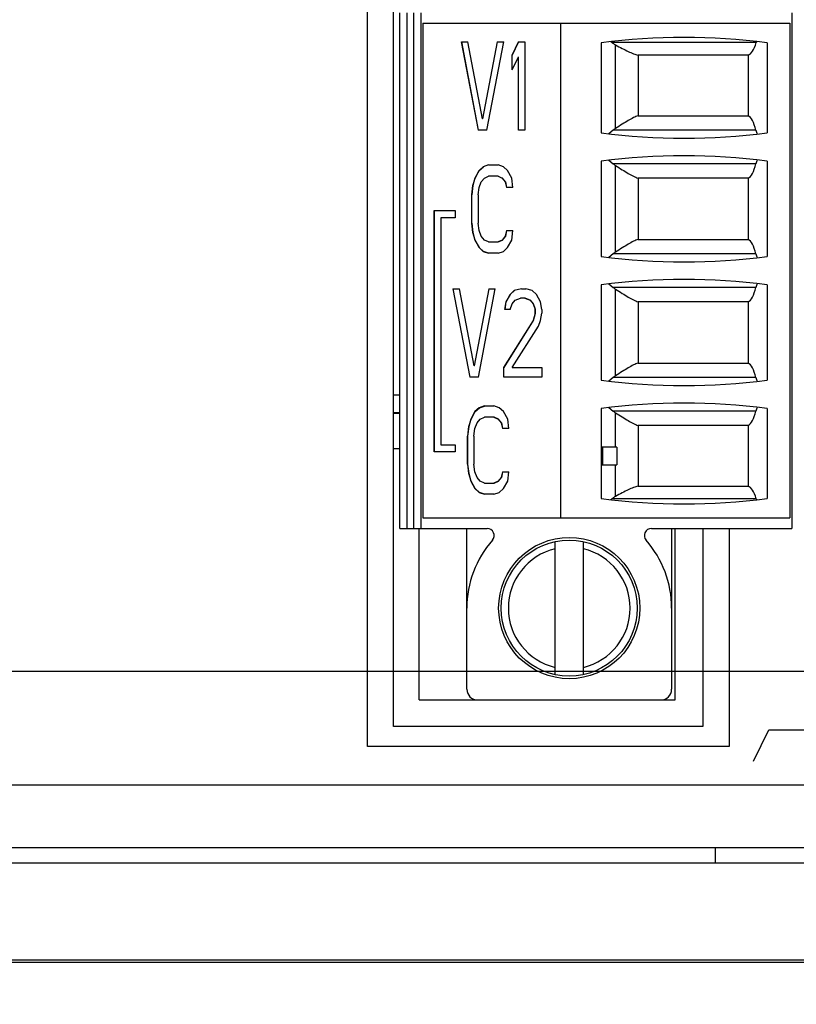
# Model space of a CAD drawing. Header units: inches. Extents: x 0 to 34, y 0 to 22.
# Tile 106 of 145: x 14.154 to 15.02, y 16.359 to 17.456. Entities that reach past the tile are written whole.
import ezdxf

# ---------------------------------------------------------------- set-up
doc = ezdxf.new("R2010")
doc.units = ezdxf.units.IN
doc.header["$LTSCALE"] = 1.87
doc.header["$MEASUREMENT"] = 0
doc.layers.get('0').update_dxf_attribs({"linetype": 'CONTINUOUS'})
for name, color, linetype in [('02___PRT_ALL_AXES', 7, 'CONTINUOUS'), ('ARTWORK', 7, 'CONTINUOUS'), ('DIMENSIONS', 7, 'CONTINUOUS')]:
    doc.layers.add(name, color=color, linetype=linetype)
doc.styles.get("Standard").update_dxf_attribs({"font": 'txt', "width": 0.8})
doc.dimstyles.new('DIMSTYLE_2', dxfattribs={"dimtxt": 0.125, "dimasz": 0.18, "dimexe": 0.125, "dimexo": 0.0625, "dimgap": 0.0625, "dimtad": 0, "dimtih": 1, "dimtoh": 1, "dimzin": 4, "dimdsep": 46, "dimtxsty": 'STANDARD', "dimblk": '_FILLED', "dimblk1": '_FILLED', "dimblk2": '_FILLED', "dimcen": 0.09, "dimadec": 0, "dimazin": 0, "dimtp": 0.01, "dimtm": 0.01, "dimtfac": 1, "dimtofl": 0, "dimtmove": 0, "dimatfit": 3, "dimldrblk": '_FILLED', "dimfxl": 1, "dimtolj": 1, "dimtzin": 4, "dimarcsym": 0})

# ---------------------------------------------------------------- blocks, each defined once
blk = doc.blocks.new('_FILLED')
at = {"color": 0, "linetype": 'BYBLOCK'}
blk.add_solid([(0, 0), (-1, 0.1736), (-1, -0.1736)], dxfattribs=at)
blk = doc.blocks.new('*D16')
at = {"layer": 'DIMENSIONS', "color": 2, "linetype": 'CONTINUOUS'}
for p, q in [((11.349, 16.521), (11.349, 15.5184)), ((15.3145, 16.5032), (15.3145, 15.5184)), ((11.349, 15.6434), (12.6568, 15.6434)), ((15.3145, 15.6434), (14.0068, 15.6434))]:
    blk.add_line(p, q, dxfattribs=at)
at = {"layer": 'DIMENSIONS', "color": 2, "linetype": 'CONTINUOUS', "xscale": 0.18, "yscale": 0.18, "zscale": 0.18, "rotation": 180}
blk.add_blockref('_FILLED', (11.349, 15.6434), dxfattribs=at)
at = {"layer": 'DIMENSIONS', "color": 2, "linetype": 'CONTINUOUS', "xscale": 0.18, "yscale": 0.18, "zscale": 0.18}
blk.add_blockref('_FILLED', (15.3145, 15.6434), dxfattribs=at)
at = {"layer": 'DIMENSIONS', "color": 2, "linetype": 'CONTINUOUS', "insert": (13.3318, 15.7059), "char_height": 0.125, "width": 1.225, "attachment_point": 2, "line_spacing_factor": 0.9}
blk.add_mtext('3.97{\\Ftxt.shx;\\W1.000000;\\H0.125000; }[100.7]', dxfattribs=at)
blk = doc.blocks.new('*D17')
at = {"layer": 'DIMENSIONS', "color": 2, "linetype": 'CONTINUOUS'}
for p, q in [((11.349, 16.521), (11.349, 14.7684)), ((15.5005, 16.4486), (15.5005, 14.7684)), ((11.349, 14.8934), (12.7498, 14.8934)), ((15.5005, 14.8934), (14.0998, 14.8934))]:
    blk.add_line(p, q, dxfattribs=at)
at = {"layer": 'DIMENSIONS', "color": 2, "linetype": 'CONTINUOUS', "xscale": 0.18, "yscale": 0.18, "zscale": 0.18, "rotation": 180}
blk.add_blockref('_FILLED', (11.349, 14.8934), dxfattribs=at)
at = {"layer": 'DIMENSIONS', "color": 2, "linetype": 'CONTINUOUS', "xscale": 0.18, "yscale": 0.18, "zscale": 0.18}
blk.add_blockref('_FILLED', (15.5005, 14.8934), dxfattribs=at)
at = {"layer": 'DIMENSIONS', "color": 2, "linetype": 'CONTINUOUS', "insert": (13.4248, 14.9559), "char_height": 0.125, "width": 1.225, "attachment_point": 2, "line_spacing_factor": 0.9}
blk.add_mtext('4.15{\\Ftxt.shx;\\W1.000000;\\H0.125000; }[105.4]', dxfattribs=at)
blk = doc.blocks.new('*D18')
at = {"layer": 'DIMENSIONS', "color": 2, "linetype": 'CONTINUOUS'}
for p, q in [((10.537, 16.7301), (10.537, 17.0901)), ((15.0877, 16.7301), (10.412, 16.7301)), ((12.3521, 16.3942), (10.412, 16.3942)), ((10.537, 16.3942), (10.537, 15.991)), ((10.537, 15.991), (10.4195, 15.991))]:
    blk.add_line(p, q, dxfattribs=at)
at = {"layer": 'DIMENSIONS', "color": 2, "linetype": 'CONTINUOUS', "xscale": 0.18, "yscale": 0.18, "zscale": 0.18}
for p, rotation in [((10.537, 16.7301), 270), ((10.537, 16.3942), 90)]:
    blk.add_blockref('_FILLED', p, dxfattribs=dict(at, rotation=rotation))
at = {"layer": 'DIMENSIONS', "color": 2, "linetype": 'CONTINUOUS', "insert": (10.357, 16.0535), "char_height": 0.125, "width": 0.925, "attachment_point": 3, "line_spacing_factor": 0.9}
blk.add_mtext('.34{\\Ftxt.shx;\\W1.000000;\\H0.125000; }[8.5]', dxfattribs=at)

msp = doc.modelspace()

# ---------------------------------------------------------------- linework, layer by layer
at = {"color": 3, "linetype": 'CONTINUOUS'}
for p, q in [((14.5705, 16.6689), (14.5705, 17.6859)), ((14.9155, 16.8893), (14.9155, 16.6689)), ((14.9155, 16.6689), (14.5705, 16.6689)), ((14.929, 16.5334), (14.929, 16.5164))]:
    msp.add_line(p, q, dxfattribs=at)
at = {"color": 7, "linetype": 'CONTINUOUS'}
for p, q in [((14.5775, 16.8893), (14.5775, 17.4641)), ((14.5853, 17.4641), (14.5853, 16.8893)), ((14.5932, 16.8893), (14.5932, 17.4641)), ((14.6011, 17.4641), (14.6011, 16.8893)), ((15.0145, 17.4641), (15.0145, 16.8893)), ((14.6031, 17.4523), (14.6031, 16.9011)), ((14.6031, 17.4523), (15.0125, 17.4523)), ((14.7566, 17.4523), (14.7566, 16.9011)), ((15.0125, 17.4523), (15.0125, 16.9011)), ((14.6462, 17.4317), (14.665, 17.3333)), ((14.6462, 17.4317), (14.6533, 17.4317)), ((14.6653, 17.3333), (14.6464, 17.4317)), ((14.6697, 17.3458), (14.6533, 17.4317)), ((14.6862, 17.4317), (14.6697, 17.3458)), ((14.67, 17.3458), (14.6864, 17.4317)), ((14.6745, 17.3333), (14.6933, 17.4317)), ((14.6862, 17.4317), (14.6933, 17.4317)), ((14.7097, 17.4317), (14.7027, 17.417)), ((14.7029, 17.417), (14.71, 17.4317)), ((14.7097, 17.4317), (14.7168, 17.4317)), ((14.7168, 17.4317), (14.7168, 17.3333)), ((14.8019, 17.4307), (14.8019, 17.3303)), ((14.975, 17.431), (14.8139, 17.431)), ((14.8181, 17.3351), (14.8181, 17.4282)), ((14.9869, 17.4307), (14.9869, 17.3303)), ((14.7027, 17.4003), (14.7027, 17.417)), ((14.7029, 17.417), (14.7027, 17.417)), ((14.7027, 17.4003), (14.7097, 17.4149)), ((14.7029, 17.4008), (14.7029, 17.417)), ((14.7097, 17.3333), (14.7097, 17.4149)), ((14.71, 17.4149), (14.7097, 17.4149)), ((14.71, 17.3333), (14.71, 17.4149)), ((14.8431, 17.417), (14.8431, 17.3493)), ((14.9659, 17.417), (14.8431, 17.417)), ((14.9659, 17.417), (14.9659, 17.3493)), ((14.67, 17.3458), (14.6697, 17.3458)), ((14.8431, 17.3493), (14.9659, 17.3493)), ((14.6745, 17.3333), (14.665, 17.3333)), ((14.7168, 17.3333), (14.7097, 17.3333)), ((14.8155, 17.3333), (14.8107, 17.3293)), ((14.9746, 17.3333), (14.8155, 17.3333)), ((14.6706, 17.2925), (14.6659, 17.2883)), ((14.6661, 17.2883), (14.6708, 17.2925)), ((14.6765, 17.2946), (14.6706, 17.2925)), ((14.6708, 17.2925), (14.6706, 17.2925)), ((14.6765, 17.2946), (14.6871, 17.2946)), ((14.693, 17.2925), (14.6871, 17.2946)), ((14.6977, 17.2883), (14.693, 17.2925)), ((14.8019, 17.2988), (14.8019, 17.1925)), ((14.8107, 17.2997), (14.8155, 17.2958)), ((14.9746, 17.2958), (14.8155, 17.2958)), ((14.8181, 17.1973), (14.8181, 17.2939)), ((14.9869, 17.2988), (14.9869, 17.1925)), ((14.6659, 17.2883), (14.6612, 17.2799)), ((14.6614, 17.2799), (14.6661, 17.2883)), ((14.6661, 17.2883), (14.6659, 17.2883)), ((14.6718, 17.2799), (14.6765, 17.282)), ((14.6873, 17.282), (14.6765, 17.282)), ((14.6871, 17.282), (14.6918, 17.2799)), ((14.7024, 17.2799), (14.6977, 17.2883)), ((14.6588, 17.2715), (14.6577, 17.2611)), ((14.6579, 17.2611), (14.6591, 17.2715)), ((14.6612, 17.2799), (14.6588, 17.2715)), ((14.6591, 17.2715), (14.6588, 17.2715)), ((14.6591, 17.2715), (14.6614, 17.2799)), ((14.6614, 17.2799), (14.6612, 17.2799)), ((14.6647, 17.2611), (14.6659, 17.2694)), ((14.6659, 17.2694), (14.6682, 17.2757)), ((14.6682, 17.2757), (14.6718, 17.2799)), ((14.6918, 17.2799), (14.6953, 17.2757)), ((14.692, 17.2799), (14.6918, 17.2799)), ((14.6955, 17.2757), (14.692, 17.2799)), ((14.6953, 17.2757), (14.6965, 17.2694)), ((14.6955, 17.2757), (14.6953, 17.2757)), ((14.6967, 17.2694), (14.6955, 17.2757)), ((14.7035, 17.2694), (14.6965, 17.2694)), ((14.7035, 17.2694), (14.7024, 17.2799)), ((14.8431, 17.2797), (14.8431, 17.2115)), ((14.9659, 17.2797), (14.8431, 17.2797)), ((14.9659, 17.2797), (14.9659, 17.2115)), ((14.6577, 17.2296), (14.6577, 17.2611)), ((14.6579, 17.2611), (14.6577, 17.2611)), ((14.6579, 17.2296), (14.6579, 17.2611)), ((14.6647, 17.2611), (14.6647, 17.2296)), ((14.6159, 16.9749), (14.6159, 17.2436)), ((14.6159, 17.2436), (14.6393, 17.2436)), ((14.6161, 16.9749), (14.6161, 17.2436)), ((14.6393, 17.2436), (14.6393, 17.2357)), ((14.6234, 17.2357), (14.6234, 16.9828)), ((14.6393, 17.2357), (14.6234, 17.2357)), ((14.6577, 17.2296), (14.6588, 17.2192)), ((14.6579, 17.2296), (14.6577, 17.2296)), ((14.6591, 17.2192), (14.6579, 17.2296)), ((14.6659, 17.2213), (14.6647, 17.2296)), ((14.6588, 17.2192), (14.6612, 17.2108)), ((14.6591, 17.2192), (14.6588, 17.2192)), ((14.6614, 17.2108), (14.6591, 17.2192)), ((14.6682, 17.215), (14.6659, 17.2213)), ((14.6718, 17.2108), (14.6682, 17.215)), ((14.6953, 17.215), (14.6918, 17.2108)), ((14.692, 17.2108), (14.6955, 17.215)), ((14.6965, 17.2213), (14.6953, 17.215)), ((14.6955, 17.215), (14.6953, 17.215)), ((14.6955, 17.215), (14.6967, 17.2213)), ((14.6965, 17.2213), (14.7035, 17.2213)), ((14.7024, 17.2108), (14.7035, 17.2213)), ((14.6612, 17.2108), (14.6659, 17.2024)), ((14.6614, 17.2108), (14.6612, 17.2108)), ((14.6661, 17.2024), (14.6614, 17.2108)), ((14.6765, 17.2087), (14.6718, 17.2108)), ((14.6765, 17.2087), (14.6873, 17.2087)), ((14.6918, 17.2108), (14.6871, 17.2087)), ((14.6873, 17.2087), (14.692, 17.2108)), ((14.692, 17.2108), (14.6918, 17.2108)), ((14.6977, 17.2024), (14.7024, 17.2108)), ((14.8431, 17.2115), (14.9659, 17.2115)), ((14.6659, 17.2024), (14.6706, 17.1982)), ((14.6661, 17.2024), (14.6659, 17.2024)), ((14.6708, 17.1982), (14.6661, 17.2024)), ((14.6706, 17.1982), (14.6765, 17.1961)), ((14.6708, 17.1982), (14.6706, 17.1982)), ((14.6765, 17.1962), (14.6708, 17.1982)), ((14.6871, 17.1961), (14.6765, 17.1961)), ((14.6871, 17.1961), (14.693, 17.1982)), ((14.693, 17.1982), (14.6977, 17.2024)), ((14.8155, 17.1955), (14.8107, 17.1915)), ((14.9746, 17.1955), (14.8155, 17.1955)), ((14.8019, 17.161), (14.8019, 17.0547)), ((14.8107, 17.1619), (14.8155, 17.158)), ((14.9869, 17.161), (14.9869, 17.0547)), ((14.6368, 17.1566), (14.6557, 17.0582)), ((14.6368, 17.1566), (14.6439, 17.1566)), ((14.6559, 17.0582), (14.6371, 17.1566)), ((14.6604, 17.0707), (14.6439, 17.1566)), ((14.6768, 17.1566), (14.6604, 17.0707)), ((14.6606, 17.0707), (14.6771, 17.1566)), ((14.6651, 17.0582), (14.6839, 17.1566)), ((14.6768, 17.1566), (14.6839, 17.1566)), ((14.7004, 17.1503), (14.6957, 17.1419)), ((14.6959, 17.1419), (14.7006, 17.1503)), ((14.7051, 17.1545), (14.7004, 17.1503)), ((14.7006, 17.1503), (14.7004, 17.1503)), ((14.7006, 17.1503), (14.7053, 17.1545)), ((14.7133, 17.1566), (14.7051, 17.1545)), ((14.7053, 17.1545), (14.7051, 17.1545)), ((14.7133, 17.1566), (14.718, 17.1566)), ((14.7251, 17.1545), (14.718, 17.1566)), ((14.7298, 17.1503), (14.7251, 17.1545)), ((14.7345, 17.1419), (14.7298, 17.1503)), ((14.9746, 17.158), (14.8155, 17.158)), ((14.8181, 17.0596), (14.8181, 17.1561)), ((14.6957, 17.1419), (14.6945, 17.1336)), ((14.6947, 17.1336), (14.6959, 17.1419)), ((14.6959, 17.1419), (14.6957, 17.1419)), ((14.7004, 17.1336), (14.7027, 17.1399)), ((14.7027, 17.1399), (14.7063, 17.144)), ((14.7063, 17.144), (14.7121, 17.1461)), ((14.7171, 17.1461), (14.7121, 17.1461)), ((14.7168, 17.1461), (14.7227, 17.144)), ((14.723, 17.144), (14.7171, 17.1461)), ((14.7227, 17.144), (14.7263, 17.1399)), ((14.723, 17.144), (14.7227, 17.144)), ((14.7265, 17.1399), (14.723, 17.144)), ((14.7263, 17.1399), (14.7286, 17.1336)), ((14.7265, 17.1399), (14.7263, 17.1399)), ((14.7288, 17.1336), (14.7265, 17.1399)), ((14.7357, 17.1336), (14.7345, 17.1419)), ((14.8431, 17.1419), (14.8431, 17.0737)), ((14.9659, 17.1419), (14.8431, 17.1419)), ((14.9659, 17.1419), (14.9659, 17.0737)), ((14.7004, 17.1336), (14.6945, 17.1336)), ((14.7286, 17.1294), (14.7263, 17.121)), ((14.7265, 17.121), (14.7288, 17.1294)), ((14.7286, 17.1294), (14.7286, 17.1336)), ((14.7288, 17.1336), (14.7286, 17.1336)), ((14.7288, 17.1294), (14.7286, 17.1294)), ((14.7288, 17.1294), (14.7288, 17.1336)), ((14.7345, 17.121), (14.7357, 17.1294)), ((14.7357, 17.1336), (14.7357, 17.1294)), ((14.7263, 17.121), (14.6933, 17.0687)), ((14.6935, 17.0687), (14.7265, 17.121)), ((14.7265, 17.121), (14.7263, 17.121)), ((14.7321, 17.1147), (14.7345, 17.121)), ((14.7027, 17.0687), (14.7321, 17.1147)), ((14.8431, 17.0737), (14.9659, 17.0737)), ((14.6606, 17.0707), (14.6604, 17.0707)), ((14.6933, 17.0582), (14.6933, 17.0687)), ((14.6935, 17.0687), (14.6933, 17.0687)), ((14.6935, 17.0582), (14.6935, 17.0687)), ((14.7027, 17.0687), (14.7357, 17.0687)), ((14.7357, 17.0687), (14.7357, 17.0582)), ((14.6651, 17.0582), (14.6557, 17.0582)), ((14.7357, 17.0582), (14.6933, 17.0582)), ((14.8155, 17.0577), (14.8107, 17.0537)), ((14.9746, 17.0577), (14.8155, 17.0577)), ((14.5705, 17.0383), (14.5775, 17.0383)), ((14.5705, 17.0186), (14.5775, 17.0186)), ((14.5705, 17.0178), (14.5775, 17.0178)), ((14.6613, 17.0196), (14.6566, 17.0112)), ((14.6569, 17.0112), (14.6616, 17.0196)), ((14.666, 17.0238), (14.6613, 17.0196)), ((14.6616, 17.0196), (14.6613, 17.0196)), ((14.6616, 17.0196), (14.6663, 17.0238)), ((14.6719, 17.0259), (14.666, 17.0238)), ((14.6663, 17.0238), (14.666, 17.0238)), ((14.6663, 17.0238), (14.672, 17.0258)), ((14.6719, 17.0259), (14.6825, 17.0259)), ((14.6884, 17.0238), (14.6825, 17.0259)), ((14.6931, 17.0196), (14.6884, 17.0238)), ((14.6978, 17.0112), (14.6931, 17.0196)), ((14.8019, 17.0232), (14.8019, 16.9228)), ((14.8107, 17.0241), (14.8155, 17.0202)), ((14.9746, 17.0202), (14.8155, 17.0202)), ((14.8181, 16.9799), (14.8181, 17.0183)), ((14.9869, 17.0232), (14.9869, 16.9228)), ((14.6566, 17.0112), (14.6543, 17.0029)), ((14.6545, 17.0029), (14.6569, 17.0112)), ((14.6569, 17.0112), (14.6566, 17.0112)), ((14.6613, 17.0008), (14.6637, 17.0071)), ((14.6637, 17.0071), (14.6672, 17.0112)), ((14.6672, 17.0112), (14.6719, 17.0133)), ((14.6827, 17.0133), (14.6719, 17.0133)), ((14.6825, 17.0133), (14.6872, 17.0112)), ((14.6875, 17.0112), (14.6827, 17.0133)), ((14.6872, 17.0112), (14.6908, 17.0071)), ((14.6875, 17.0112), (14.6872, 17.0112)), ((14.691, 17.0071), (14.6875, 17.0112)), ((14.6908, 17.0071), (14.6919, 17.0008)), ((14.691, 17.0071), (14.6908, 17.0071)), ((14.6922, 17.0008), (14.691, 17.0071)), ((14.699, 17.0008), (14.6978, 17.0112)), ((14.6543, 17.0029), (14.6531, 16.9924)), ((14.6533, 16.9924), (14.6545, 17.0029)), ((14.6545, 17.0029), (14.6543, 17.0029)), ((14.6602, 16.9924), (14.6613, 17.0008)), ((14.699, 17.0008), (14.6919, 17.0008)), ((14.8431, 17.0042), (14.8431, 16.9364)), ((14.9659, 17.0042), (14.8431, 17.0042)), ((14.9659, 17.0042), (14.9659, 16.9364)), ((14.6531, 16.961), (14.6531, 16.9924)), ((14.6533, 16.9924), (14.6531, 16.9924)), ((14.6533, 16.961), (14.6533, 16.9924)), ((14.6602, 16.9924), (14.6602, 16.961)), ((14.5705, 16.9784), (14.5775, 16.9784)), ((14.6393, 16.9749), (14.6159, 16.9749)), ((14.6234, 16.9828), (14.6393, 16.9828)), ((14.6393, 16.9828), (14.6393, 16.9749)), ((14.802, 16.9799), (14.802, 16.9602)), ((14.8196, 16.9799), (14.802, 16.9799)), ((14.8038, 16.9602), (14.8038, 16.9799)), ((14.8196, 16.9799), (14.8196, 16.9602)), ((14.6531, 16.961), (14.6543, 16.9505)), ((14.6533, 16.961), (14.6531, 16.961)), ((14.6545, 16.9505), (14.6533, 16.961)), ((14.6613, 16.9526), (14.6602, 16.961)), ((14.6637, 16.9463), (14.6613, 16.9526)), ((14.6919, 16.9526), (14.6908, 16.9463)), ((14.691, 16.9463), (14.6922, 16.9526)), ((14.6919, 16.9526), (14.699, 16.9526)), ((14.6978, 16.9421), (14.699, 16.9526)), ((14.802, 16.9602), (14.8196, 16.9602)), ((14.8181, 16.9252), (14.8181, 16.9602)), ((14.6543, 16.9505), (14.6566, 16.9421)), ((14.6545, 16.9505), (14.6543, 16.9505)), ((14.6569, 16.9421), (14.6545, 16.9505)), ((14.6566, 16.9421), (14.6613, 16.9338)), ((14.6569, 16.9421), (14.6566, 16.9421)), ((14.6616, 16.9338), (14.6569, 16.9421)), ((14.6672, 16.9421), (14.6637, 16.9463)), ((14.6719, 16.94), (14.6672, 16.9421)), ((14.6719, 16.94), (14.6827, 16.94)), ((14.6872, 16.9421), (14.6825, 16.94)), ((14.6827, 16.94), (14.6875, 16.9421)), ((14.6908, 16.9463), (14.6872, 16.9421)), ((14.6875, 16.9421), (14.6872, 16.9421)), ((14.6875, 16.9421), (14.691, 16.9463)), ((14.691, 16.9463), (14.6908, 16.9463)), ((14.6931, 16.9338), (14.6978, 16.9421)), ((14.6613, 16.9338), (14.666, 16.9296)), ((14.6616, 16.9338), (14.6613, 16.9338)), ((14.6663, 16.9296), (14.6616, 16.9338)), ((14.666, 16.9296), (14.6719, 16.9275)), ((14.6663, 16.9296), (14.666, 16.9296)), ((14.672, 16.9275), (14.6663, 16.9296)), ((14.6825, 16.9275), (14.6884, 16.9296)), ((14.6884, 16.9296), (14.6931, 16.9338)), ((14.8431, 16.9364), (14.9659, 16.9364)), ((14.6825, 16.9275), (14.6719, 16.9275)), ((14.975, 16.9224), (14.8139, 16.9224)), ((14.6031, 16.9011), (15.0125, 16.9011)), ((14.5775, 16.8893), (14.6749, 16.8893)), ((14.5991, 16.6984), (14.5991, 16.8893)), ((14.6523, 16.7102), (14.6523, 16.8893)), ((14.858, 16.8893), (15.0145, 16.8893)), ((14.8806, 16.8893), (14.8806, 16.7102)), ((14.8846, 16.6984), (14.8846, 16.8893)), ((14.7507, 16.7266), (14.7507, 16.8749)), ((14.7822, 16.7266), (14.7822, 16.8749)), ((14.5991, 16.6984), (14.8846, 16.6984)), ((15.28, 16.5164), (12.45, 16.5164)), ((12.4449, 16.4063), (15.3067, 16.4063)), ((15.28, 16.4084), (12.45, 16.4084))]:
    msp.add_line(p, q, dxfattribs=at)
for radius in [0.0787, 0.0758]:
    msp.add_circle((14.7664, 16.8007), radius, dxfattribs=at)
for centre, radius, start, end in [((14.8944, 16.7089), 0.7277, 82.6956, 97.3044), ((14.6732, 17.2603), 0.2212, 50.5036, 50.8432), ((14.8317, 17.3139), 0.0253, 122.6795, 129.8905), ((14.8944, 18.0521), 0.7277, 262.6956, 277.3044), ((14.8944, 16.577), 0.7277, 82.6956, 97.3044), ((14.8317, 17.3152), 0.0253, 230.1103, 237.3193), ((14.8944, 17.9143), 0.7277, 262.6956, 277.3044), ((14.8317, 17.1761), 0.0253, 122.6795, 129.8905), ((14.8944, 16.4392), 0.7277, 82.6956, 97.3044), ((14.8317, 17.1774), 0.0253, 230.1103, 237.3193), ((14.8944, 17.7765), 0.7277, 262.6956, 277.3044), ((14.8317, 17.0383), 0.0253, 122.6795, 129.8905), ((14.8944, 16.3014), 0.7277, 82.6956, 97.3044), ((14.8317, 17.0396), 0.0253, 230.1103, 237.3193), ((14.8944, 17.6446), 0.7277, 262.6956, 277.3044), ((14.6719, 17.0948), 0.2233, 309.1581, 309.4946), ((14.6749, 16.8815), 0.00787, 318.6016, 90), ((14.858, 16.8815), 0.00787, 90, 221.3984), ((14.7664, 16.8007), 0.1142, 138.6016, 180), ((14.7664, 16.8007), 0.1142, 0, 41.3984), ((14.7664, 16.8007), 0.0679, 103.408, 256.592), ((14.7664, 16.8007), 0.0679, 283.408, 76.592), ((14.6641, 16.7102), 0.0118, 180, 270), ((14.8688, 16.7102), 0.0118, 270, 360)]:
    msp.add_arc(centre, radius, start, end, dxfattribs=at)
for centre, major_axis, start_param, end_param in [((14.9647, 17.4759), (0, 0.0591), -3.066535, -2.435448), ((14.9804, 17.407), (0, 0.0315), 0.660766, 0.706144), ((14.9636, 17.2909), (0, 0.0591), -0.770746, -0.148776), ((14.9804, 17.3559), (0, 0.0315), -3.912338, -3.696848), ((14.9636, 17.3381), (0, 0.0591), -2.992816, -2.370847), ((14.9804, 17.2732), (0, 0.0315), 0.555255, 0.770746), ((14.9636, 17.1531), (0, 0.0591), -0.770746, -0.148776), ((14.9804, 17.2181), (0, 0.0315), -3.912338, -3.696848), ((14.9804, 17.1354), (0, 0.0315), 0.555255, 0.770746), ((14.9636, 17.2003), (0, 0.0591), -2.992816, -2.370847), ((14.9636, 17.0153), (0, 0.0591), -0.770746, -0.148776), ((14.9804, 17.0803), (0, 0.0315), -3.912338, -3.696848), ((14.9636, 17.0626), (0, 0.0591), -2.992816, -2.370847), ((14.9804, 16.9976), (0, 0.0315), 0.555255, 0.770746), ((14.9647, 16.8775), (0, 0.0591), -0.706144, -0.075058), ((14.9804, 16.9464), (0, 0.0315), -3.847737, -3.802359)]:
    msp.add_ellipse(centre, major_axis=major_axis, ratio=0.266667, start_param=start_param, end_param=end_param, dxfattribs=at)
for points, knots in [([(14.8139, 17.431), (14.8142, 17.4307), (14.8155, 17.4297), (14.817, 17.4288), (14.8181, 17.4282)], [0, 0, 0, 0, 0.245799, 1, 1, 1, 1]), ([(14.8181, 17.4282), (14.8206, 17.4269), (14.8252, 17.4244), (14.8319, 17.4211), (14.8377, 17.4185), (14.8414, 17.4173), (14.8431, 17.417)], [0, 0, 0, 0, 0.304581, 0.578581, 0.813199, 1, 1, 1, 1]), ([(14.8431, 17.3493), (14.8414, 17.3487), (14.8377, 17.3471), (14.8318, 17.3438), (14.8252, 17.3397), (14.8205, 17.3367), (14.8181, 17.3351)], [0, 0, 0, 0, 0.188527, 0.424439, 0.697945, 1, 1, 1, 1]), ([(14.8181, 17.2939), (14.8205, 17.2923), (14.8252, 17.2893), (14.8318, 17.2852), (14.8377, 17.282), (14.8414, 17.2803), (14.8431, 17.2797)], [0, 0, 0, 0, 0.302059, 0.575569, 0.811478, 1, 1, 1, 1]), ([(14.8431, 17.2115), (14.8414, 17.211), (14.8377, 17.2093), (14.8318, 17.206), (14.8252, 17.2019), (14.8205, 17.1989), (14.8181, 17.1973)], [0, 0, 0, 0, 0.188527, 0.424439, 0.697945, 1, 1, 1, 1]), ([(14.8181, 17.1561), (14.8205, 17.1545), (14.8252, 17.1515), (14.8318, 17.1475), (14.8377, 17.1442), (14.8414, 17.1425), (14.8431, 17.1419)], [0, 0, 0, 0, 0.302059, 0.575569, 0.811478, 1, 1, 1, 1]), ([(14.8431, 17.0737), (14.8414, 17.0732), (14.8377, 17.0715), (14.8318, 17.0682), (14.8252, 17.0641), (14.8205, 17.0611), (14.8181, 17.0596)], [0, 0, 0, 0, 0.188527, 0.424439, 0.697945, 1, 1, 1, 1]), ([(14.8181, 17.0183), (14.8205, 17.0167), (14.8252, 17.0138), (14.8318, 17.0097), (14.8377, 17.0064), (14.8414, 17.0047), (14.8431, 17.0042)], [0, 0, 0, 0, 0.302059, 0.575569, 0.811478, 1, 1, 1, 1]), ([(14.8431, 16.9364), (14.8414, 16.9361), (14.8377, 16.935), (14.8319, 16.9324), (14.8252, 16.929), (14.8206, 16.9265), (14.8181, 16.9252)], [0, 0, 0, 0, 0.186806, 0.421427, 0.695423, 1, 1, 1, 1]), ([(14.8181, 16.9252), (14.8177, 16.925), (14.8163, 16.9242), (14.8149, 16.9232), (14.8139, 16.9224)], [0, 0, 0, 0, 0.254966, 1, 1, 1, 1])]:
    msp.add_open_spline(points, degree=3, knots=knots, dxfattribs=at)
at = {"layer": '02___PRT_ALL_AXES', "color": 3, "linetype": 'CONTINUOUS'}
for p, q in [((15.132, 16.6034), (12.2314, 16.6034)), ((15.1655, 16.5334), (12.2314, 16.5334))]:
    msp.add_line(p, q, dxfattribs=at)
at = {"layer": 'ARTWORK', "color": 40, "linetype": 'CONTINUOUS'}
for p, q in [((14.5414, 16.6465), (14.5414, 17.7082)), ((14.9446, 16.8893), (14.9446, 16.6465)), ((14.972, 16.63), (14.9889, 16.6651)), ((14.9889, 16.6651), (15.0942, 16.6651)), ((14.9446, 16.6465), (14.5414, 16.6465))]:
    msp.add_line(p, q, dxfattribs=at)

# ---------------------------------------------------------------- dimensions: what is measured, and where the dimension line sits
at = {"layer": 'DIMENSIONS', "color": 2, "linetype": 'CONTINUOUS'}
for base, p1, p2, angle, picture, middle in [((10.537, 16.3942), (15.1502, 16.7301), (12.4146, 16.3942), 270, '*D18', (9.8945, 15.991)), ((11.349, 15.6434), (15.3145, 16.5657), (11.349, 16.5835), 180, '*D16', (13.3318, 15.6434)), ((11.349, 14.8934), (15.5005, 16.5111), (11.349, 16.5835), 180, '*D17', (13.4248, 14.8934))]:
    dim = msp.add_linear_dim(base=base, p1=p1, p2=p2, angle=angle, dimstyle='DIMSTYLE_2', dxfattribs=at)
    dim.commit()
    dim.dimension.update_dxf_attribs({"geometry": picture, "text_midpoint": middle, "dimtype": 160})

doc.saveas('drawing.dxf')
